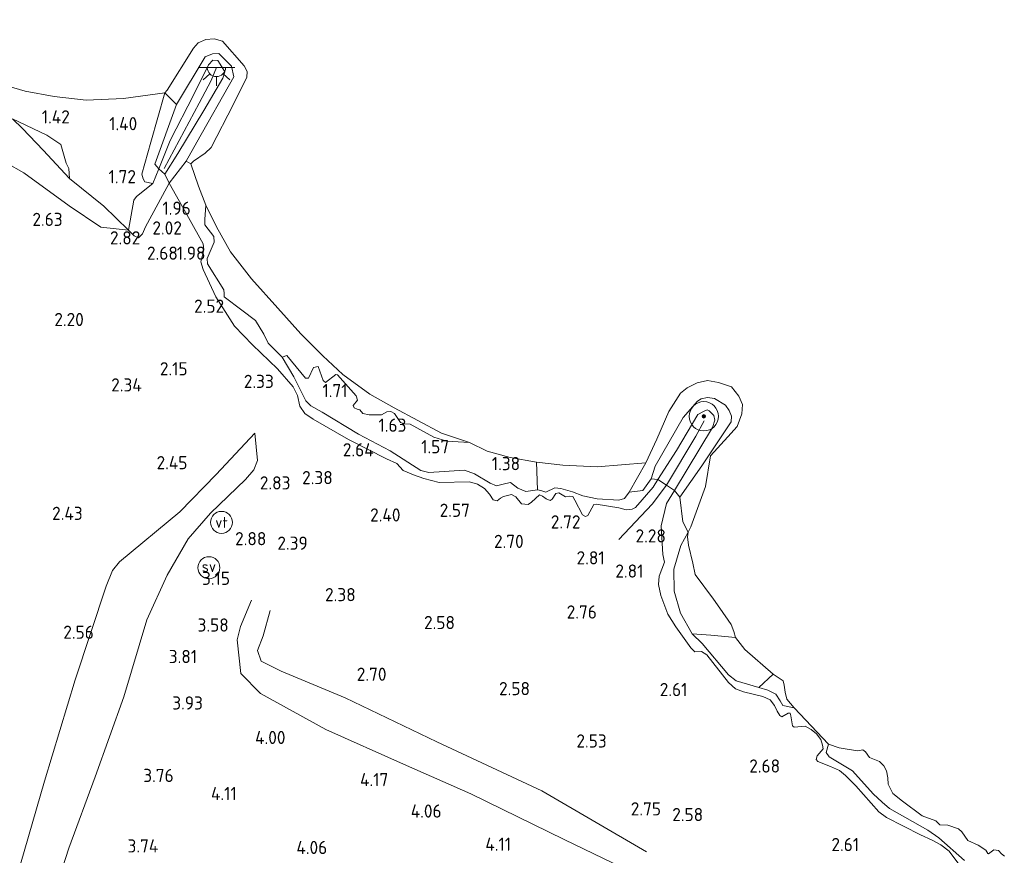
# Model space of a CAD drawing. Extents: x 141961 to 144947, y 416202 to 417778.
# Tile 104 of 122: x 144225 to 144359, y 416747 to 416861. Entities that reach past the tile are written whole.
import ezdxf
from ezdxf.enums import TextEntityAlignment as Align

# ---------------------------------------------------------------- set-up
doc = ezdxf.new("R2010")
doc.units = 0
for name, color, linetype, lineweight in [('B-ME-GR-BOOM-S', 90, 'Continuous', 25), ('B-ME-GR-GRAS-GV', 60, 'Continuous', 13), ('B-ME-GW-GROND_ZAND-GV', 7, 'Continuous', 18), ('B-ME-GW-TALUD_KRUIN-G', 90, 'Continuous', 18), ('B-ME-GW-TALUD_TEEN-G', 90, 'Continuous', 18), ('B-ME-IE-MEUBILAIR_WEGMEUBILAIR-S', 7, 'Continuous', 25), ('B-ME-KL-BRANDSTOF_LOCATIEPAAL-S', 40, 'Continuous', 25), ('B-ME-OB-BEKLEDING_STEEN-GV', 30, 'Continuous', 18), ('B-ME-OB-BEKLEDING_STORTSTEEN-GV', 30, 'Continuous', 18), ('B-ME-OB-KRIB-G', 7, 'Continuous', 18), ('B-ME-OB-OEVERVOORZIENING-G', 7, 'Continuous', 18), ('B-ME-OG-BREUKLIJN-G', 7, 'Continuous', 18), ('B-ME-OG-HOOGTELIJN-G', 7, 'Continuous', 18), ('B-ME-OG-HOOGTEPUNT-S', 7, 'Continuous', 25), ('B-ME-OG-WATER_RIVIER-GV', 130, 'Continuous', 18), ('B-ME-VW-VERKEERSTEKEN_BORD-S', 7, 'Continuous', 25)]:
    doc.layers.add(name, color=color, linetype=linetype, lineweight=lineweight)
doc.styles.add('NLCS-ISO', font='NLCS-ISO.ttf')
doc.styles.add('NLCS-ISO-ANNOTATIVE-T18', font='NLCS-ISO.ttf', dxfattribs={"height": 1.8})

# ---------------------------------------------------------------- blocks, each defined once
blk = doc.blocks.new('SAL-HOOGTELABEL-SO')
at = {"color": 0, "linetype": 'ByBlock', "lineweight": -2, "style": 'NLCS-ISO-ANNOTATIVE-T18'}
blk.add_attdef('HOOGTE', text='', height=1.8, dxfattribs=at).set_placement((2.79, 0), align=Align.RIGHT)
blk = doc.blocks.new('SGR-BOOM_01-SO')
at = {"linetype": 'ByBlock', "lineweight": 18}
h = blk.add_hatch(color=0, dxfattribs=at)
h.dxf.hatch_style = 1
edge = h.paths.add_edge_path()
edge.add_arc((0, 0), 0.25, 0, 360)
at = {"color": 0, "linetype": 'ByBlock', "lineweight": 18}
for radius in [2, 0.25]:
    blk.add_circle((0, 0), radius, dxfattribs=at)
blk = doc.blocks.new('SIE-WATER_VERKLIKKER_TRANSPORTLEIDING-SO')
at = {"color": 0, "linetype": 'ByBlock', "lineweight": 18}
blk.add_circle((0, 0), 1.5, dxfattribs=at)
at = {"color": 0, "linetype": 'ByBlock', "lineweight": 18, "style": 'NLCS-ISO'}
blk.add_text('vt', height=1.5, dxfattribs=at).set_placement((0, 0), align=Align.MIDDLE_CENTER)
blk = doc.blocks.new('SIE-WATER_PAAL_SCHEEPVAARTBORD-SO')
at = {"color": 0, "linetype": 'ByBlock', "lineweight": 18}
blk.add_circle((0, 0), 1.5, dxfattribs=at)
at = {"color": 0, "linetype": 'ByBlock', "lineweight": 18, "style": 'NLCS-ISO'}
blk.add_text('sv', height=1.5, dxfattribs=at).set_placement((0, 0.17), align=Align.MIDDLE_CENTER)
blk = doc.blocks.new('SKL-ET_OV_LICHTPUNT-SO')
at = {"color": 0, "linetype": 'ByBlock', "lineweight": 18}
for points in [[(-1.25, 0), (-2.5, 0)], [(1.25, 0), (2.5, 0)], [(-0.92, -0.85), (-1.83, -1.7)], [(0, -1.25), (0, -2.5)], [(0.92, -0.85), (1.83, -1.7)]]:
    blk.add_lwpolyline(points, dxfattribs=at)
blk.add_lwpolyline([(0, 0), (1.25, 0, -1), (-1.25, 0)], format="xyb", close=True, dxfattribs=at)

msp = doc.modelspace()

# ---------------------------------------------------------------- linework, layer by layer
at = {"layer": 'B-ME-GR-GRAS-GV'}
for points in [[(144243.5, 416840.89, 1.92), (144242.68, 416838.87, 1.83), (144241.61, 416839.1, 1.82), (144241.37, 416839.52, 1.77), (144241.17, 416840.15, 1.74), (144242.4, 416844.52, 1.55), (144244.32, 416851.29, 1), (144245.91, 416849.69, 1.54), (144242.97, 416841.52, 1.78)], [(144231.21, 416840.93, 1.7), (144231.33, 416839.59, 1.95), (144227.7, 416843.45, 1.9), (144224.88, 416846.41, 1.71), (144223.5, 416847.7, 1.66), (144228.23, 416845.5, 1.63), (144230.13, 416844.23, 1.66), (144230.84, 416841.66, 1.68)], [(144279.28, 416799.7, 2.05), (144280.38, 416799.43, 2), (144285.26, 416799.75, 1.81), (144286.65, 416799.23, 1.76), (144288.75, 416797.97, 1.89), (144289.64, 416797.61, 1.89), (144290.89, 416797.94, 1.6), (144291.54, 416798.04, 1.6), (144292.56, 416797.29, 1.68), (144293.63, 416796.84, 1.73), (144295.26, 416797.07, 1.64), (144295.7, 416796.97, 1.62), (144296.39, 416796.73, 1.61), (144297.6, 416797.32, 1.49), (144298.41, 416797.26, 1.41), (144300.03, 416796.81, 1.5), (144301.41, 416796.26, 1.52), (144303.4, 416795.82, 1.68), (144306.36, 416795.66, 1.69), (144307.14, 416795.88, 1.68), (144307.77, 416796.76, 1.65), (144309.63, 416796.99, 1.73), (144310.77, 416798.55, 1.5), (144311.66, 416798.46, 2.02), (144311.06, 416797.41, 2.12), (144308.61, 416794.65, 2.42), (144308.15, 416794.43, 2.48), (144307.36, 416794.32, 2.52), (144306.34, 416794.62, 2.56), (144303.26, 416795.12, 2.53), (144302.92, 416795.04, 2.65), (144302.1, 416793.56, 2.73), (144301.79, 416793.44, 2.73), (144301.39, 416793.64, 2.72), (144300.33, 416795.65, 2.63), (144300.06, 416796.15, 2.6), (144299.67, 416796.19, 2.6), (144299.05, 416796.09, 2.6), (144298.13, 416796.65, 2.57), (144297.73, 416796.54, 2.57), (144297.25, 416795.78, 2.63), (144296.98, 416795.62, 2.66), (144296.43, 416795.84, 2.66), (144295.92, 416796.2, 2.63), (144295.5, 416796.37, 2.63), (144294.4, 416795.36, 2.73), (144293.95, 416795.04, 2.72), (144293.07, 416795.13, 2.62), (144292.28, 416796.09, 2.62), (144291.67, 416796.42, 2.62), (144290.61, 416796.15, 2.62), (144290.18, 416795.94, 2.62), (144289.73, 416795.56, 2.62), (144289.19, 416795.7, 2.62), (144288.68, 416796.48, 2.62), (144287.98, 416797.24, 2.62), (144287.06, 416797.83, 2.62), (144285.94, 416798.17, 2.62), (144281.8, 416798.08, 2.65), (144279.72, 416798.62, 2.66), (144278.3, 416799.11, 2.67), (144276.91, 416799.72, 2.67), (144276.02, 416800.66, 2.65), (144274.62, 416801.29, 2.57), (144269.43, 416803.92, 2.58), (144264.59, 416806.71, 2.61), (144263.46, 416807.48, 2.58), (144262.77, 416808.48, 2.58), (144262.44, 416809.96, 2.68), (144261.88, 416811.14, 2.72), (144259.7, 416813.6, 2.53), (144256.3, 416816.88, 2.52), (144253.86, 416819.42, 2.51), (144251.28, 416823.4, 2.18), (144249.58, 416827.15, 2.03), (144249.24, 416828.2, 1.96), (144249.67, 416829.81, 1.9), (144249.58, 416830.65, 1.84), (144247.56, 416834.23, 1.8), (144244.91, 416838.93, 1.69), (144247.25, 416841.96, 1.22), (144247.9, 416841.57, 1), (144248.95, 416838.51, 1), (144249.92, 416835.93, 1), (144249.79, 416833.99, 1.11), (144249.8, 416833.25, 1.12), (144251.01, 416831.63, 1.25), (144251.05, 416830.87, 1.25), (144250.11, 416828.64, 1.43), (144250.16, 416827.94, 1.5), (144252.37, 416824.39, 1.59), (144252.43, 416823.85, 1.6), (144252.44, 416823.41, 1.6), (144254.86, 416821.58, 1.6), (144256.72, 416820.16, 1.57), (144257.86, 416818.32, 1.57), (144258.43, 416817.1, 1.57), (144260.37, 416815.16, 1.57), (144261.94, 416812.51, 2), (144263.6, 416809.23, 2.15), (144264.26, 416808.54, 2.15), (144265.82, 416807.67, 2.15), (144270.8, 416804.66, 2.04), (144275.12, 416802.4, 2.06)], [(144263.53, 416812.33, 1.61), (144263.94, 416812.29, 1.61), (144264.62, 416813.76, 1.39), (144265.28, 416813.9, 1.36), (144265.94, 416812, 1.36), (144266.27, 416811.73, 1.36), (144267.69, 416812.82, 1.2), (144267.91, 416812.75, 1.16), (144270.45, 416809.89, 1.29), (144270.67, 416809.29, 1.31), (144270.05, 416808.58, 1.41), (144270.21, 416808.24, 1.41), (144270.61, 416808.06, 1.43), (144270.95, 416807.97, 1.41), (144271.38, 416807.47, 1.41), (144272.24, 416807.31, 1.41), (144273.95, 416807.3, 1.24), (144274.64, 416807.73, 1.18), (144275.2, 416807.77, 1.11), (144275.71, 416807.48, 1.11), (144276.53, 416806.24, 1.2), (144277.06, 416806.07, 1.2), (144277.86, 416806.02, 1.18), (144281.07, 416804.25, 1.14), (144282.86, 416803.69, 1.12), (144285.96, 416803.51, 1), (144288.37, 416802.34, 1), (144291.51, 416801.49, 1), (144295.11, 416800.84, 1), (144295.26, 416797.07, 1.64), (144293.63, 416796.84, 1.73), (144292.56, 416797.29, 1.68), (144291.54, 416798.04, 1.6), (144290.89, 416797.94, 1.6), (144289.64, 416797.61, 1.89), (144288.75, 416797.97, 1.89), (144286.65, 416799.23, 1.76), (144285.26, 416799.75, 1.81), (144280.38, 416799.43, 2), (144279.28, 416799.7, 2.05), (144275.12, 416802.4, 2.06), (144270.8, 416804.66, 2.04), (144265.82, 416807.67, 2.15), (144264.26, 416808.54, 2.15), (144263.6, 416809.23, 2.15), (144261.94, 416812.51, 2), (144260.37, 416815.16, 1.57), (144261.01, 416815.4, 1.57)], [(144322.06, 416777.71, 1), (144322.29, 416776.91, 1), (144318.92, 416777.21, 1.46), (144316.37, 416777.42, 2.14), (144314.75, 416780.24, 1.81), (144313.89, 416783.21, 1.76), (144313.84, 416786.24, 1.54), (144314.8, 416789.46, 1.26), (144315.8, 416791.28, 1), (144315.72, 416790.66, 1), (144315.86, 416789.5, 1), (144316.45, 416787.03, 1), (144316.78, 416785.48, 1), (144319.27, 416782.14, 1), (144320.15, 416780.89, 1), (144321.68, 416778.69, 1)], [(144329.31, 416768.47, 1), (144330.32, 416767.28, 1), (144328.77, 416767.62, 1.46), (144328.4, 416768.23, 1.45), (144327.78, 416769.14, 1.36), (144326.7, 416769.7, 1.35), (144325.49, 416770.05, 1.35), (144327.45, 416771.91, 1), (144328.79, 416770.99, 1), (144328.93, 416770.38, 1), (144329.06, 416769.43, 1)]]:
    msp.add_polyline3d(points, close=True, dxfattribs=at)
for points in [[(144223.5, 416847.7, 1.66), (144224.88, 416846.41, 1.71), (144227.7, 416843.45, 1.9), (144231.33, 416839.59, 1.95), (144236.01, 416835.81, 2.11), (144239.36, 416832.5, 2.55), (144235.57, 416832.94, 2.78), (144231.25, 416835.83, 2.82), (144225.07, 416840.34, 2.77), (144222.67, 416841.71, 2.73)], [(144222.67, 416841.71, 2.73), (144225.07, 416840.34, 2.77), (144231.25, 416835.83, 2.82), (144235.57, 416832.94, 2.78), (144239.36, 416832.5, 2.55), (144240.12, 416831.76, 2.37), (144240.73, 416831.48, 2.33), (144241.27, 416832, 2.31), (144241.68, 416832.98, 2.18), (144243.41, 416836.14, 1.82), (144244.91, 416838.93, 1.69), (144247.56, 416834.23, 1.8), (144249.58, 416830.65, 1.84), (144249.67, 416829.81, 1.9), (144249.24, 416828.2, 1.96), (144249.58, 416827.15, 2.03), (144251.28, 416823.4, 2.18), (144253.86, 416819.42, 2.51), (144256.3, 416816.88, 2.52), (144259.7, 416813.6, 2.53), (144261.88, 416811.14, 2.72), (144262.44, 416809.96, 2.68), (144262.77, 416808.48, 2.58), (144263.46, 416807.48, 2.58), (144264.59, 416806.71, 2.61), (144269.43, 416803.92, 2.58), (144274.62, 416801.29, 2.57), (144276.02, 416800.66, 2.65), (144276.91, 416799.72, 2.67), (144278.3, 416799.11, 2.67), (144279.72, 416798.62, 2.66), (144281.8, 416798.08, 2.65), (144285.94, 416798.17, 2.62), (144287.06, 416797.83, 2.62), (144287.98, 416797.24, 2.62), (144288.68, 416796.48, 2.62), (144289.19, 416795.7, 2.62), (144289.73, 416795.56, 2.62), (144290.18, 416795.94, 2.62), (144290.61, 416796.15, 2.62), (144291.67, 416796.42, 2.62), (144292.28, 416796.09, 2.62), (144293.07, 416795.13, 2.62), (144293.95, 416795.04, 2.72), (144294.4, 416795.36, 2.73), (144295.5, 416796.37, 2.63), (144295.92, 416796.2, 2.63), (144296.43, 416795.84, 2.66), (144296.98, 416795.62, 2.66), (144297.25, 416795.78, 2.63), (144297.73, 416796.54, 2.57), (144298.13, 416796.65, 2.57), (144299.05, 416796.09, 2.6), (144299.67, 416796.19, 2.6), (144300.06, 416796.15, 2.6), (144300.33, 416795.65, 2.63), (144301.39, 416793.64, 2.72), (144301.79, 416793.44, 2.73), (144302.1, 416793.56, 2.73), (144302.92, 416795.04, 2.65), (144303.26, 416795.12, 2.53), (144306.34, 416794.62, 2.56), (144307.36, 416794.32, 2.52), (144308.15, 416794.43, 2.48), (144308.61, 416794.65, 2.42), (144311.06, 416797.41, 2.12), (144311.66, 416798.46, 2.02), (144312.85, 416797.69, 2.02), (144313.94, 416796.99, 2.02), (144312.85, 416795.2, 2.07), (144312.14, 416792.15, 2.12), (144312.36, 416788.22, 2.11), (144312.6, 416787.18, 2.17), (144311.88, 416785.29, 2.3), (144311.78, 416784.14, 2.33), (144312.1, 416782.63, 2.47), (144313.04, 416780.08, 2.58), (144314.14, 416778.35, 2.57), (144316.2, 416775.47, 2.75), (144316.71, 416774.92, 2.76), (144317.64, 416774.97, 2.77), (144318.35, 416774.54, 2.77), (144321.35, 416770.77, 2.73), (144322.29, 416769.91, 2.75), (144323.37, 416769.47, 2.76), (144326.01, 416768.85, 2.65), (144327.03, 416768.4, 2.63), (144327.62, 416767.63, 2.57), (144327.97, 416766.84, 2.57), (144328.36, 416766.24, 2.57), (144328.62, 416766.05, 2.55), (144329.5, 416766.58, 2.41), (144329.74, 416766.55, 2.41), (144329.86, 416766.18, 2.46), (144330.09, 416764.85, 2.57), (144330.29, 416764.66, 2.53), (144331.81, 416764.79, 2.26), (144332.62, 416764.33, 2.26), (144333.33, 416763.73, 2.23), (144333.93, 416762.99, 2.23), (144334.16, 416762.2, 2.27), (144334.25, 416761.71, 2.31), (144333.42, 416760.72, 2.51), (144333.31, 416760.25, 2.56), (144333.53, 416759.96, 2.61), (144335.26, 416759.28, 2.58), (144336.48, 416758.72, 2.51), (144337.31, 416758.04, 2.5), (144338.73, 416756.63, 2.48), (144341.85, 416753.08, 2.5), (144342.9, 416752.34, 2.53), (144347.55, 416749.96, 2.16), (144349.17, 416749.23, 2.16), (144350.34, 416748.6, 2.16), (144351.46, 416747.71, 2.16), (144353.76, 416744.68, 2.4)], [(144221.48, 416721.46, 3.52), (144225.38, 416729.7, 3.53), (144228.57, 416739.93, 3.53), (144231.2, 416748.11, 3.61), (144234.8, 416757.89, 3.57), (144238.73, 416768.81, 3.65), (144241.88, 416779.3, 3.52), (144244.63, 416785.39, 3.23), (144247.51, 416790.36, 3.06), (144250.59, 416793.87, 2.86), (144255.37, 416798.47, 2.88), (144256.47, 416799.77, 2.85), (144257.01, 416801.08, 2.86), (144256.64, 416804.82, 2.62), (144251.33, 416799.17, 2.54), (144246.36, 416794.06, 2.56), (144238.16, 416787.21, 2.58), (144237.17, 416786.03, 2.54), (144236.31, 416783.92, 2.53), (144232.06, 416771.13, 2.58), (144227.88, 416757.28, 2.61), (144223.51, 416742.19, 2.52)], [(144223.51, 416742.19, 2.52), (144227.88, 416757.28, 2.61), (144232.06, 416771.13, 2.58), (144236.31, 416783.92, 2.53), (144237.17, 416786.03, 2.54), (144238.16, 416787.21, 2.58), (144246.36, 416794.06, 2.56), (144251.33, 416799.17, 2.54), (144256.64, 416804.82, 2.62), (144257.01, 416801.08, 2.86), (144256.47, 416799.77, 2.85), (144255.37, 416798.47, 2.88), (144250.59, 416793.87, 2.86), (144247.51, 416790.36, 3.06), (144244.63, 416785.39, 3.23), (144241.88, 416779.3, 3.52), (144238.73, 416768.81, 3.65), (144234.8, 416757.89, 3.57), (144231.2, 416748.11, 3.61), (144228.57, 416739.93, 3.53), (144225.38, 416729.7, 3.53), (144221.48, 416721.46, 3.52)], [(144353.76, 416744.68, 2.4), (144351.46, 416747.71, 2.16), (144350.34, 416748.6, 2.16), (144349.17, 416749.23, 2.16), (144347.55, 416749.96, 2.16), (144342.9, 416752.34, 2.53), (144341.85, 416753.08, 2.5), (144338.73, 416756.63, 2.48), (144337.31, 416758.04, 2.5), (144336.48, 416758.72, 2.51), (144335.26, 416759.28, 2.58), (144333.53, 416759.96, 2.61), (144333.31, 416760.25, 2.56), (144333.42, 416760.72, 2.51), (144334.25, 416761.71, 2.31), (144334.16, 416762.2, 2.27), (144333.93, 416762.99, 2.23), (144333.33, 416763.73, 2.23), (144332.62, 416764.33, 2.26), (144331.81, 416764.79, 2.26), (144330.29, 416764.66, 2.53), (144330.09, 416764.85, 2.57), (144329.86, 416766.18, 2.46), (144329.74, 416766.55, 2.41), (144329.5, 416766.58, 2.41), (144328.62, 416766.05, 2.55), (144328.36, 416766.24, 2.57), (144327.97, 416766.84, 2.57), (144327.62, 416767.63, 2.57), (144327.03, 416768.4, 2.63), (144326.01, 416768.85, 2.65), (144323.37, 416769.47, 2.76), (144322.29, 416769.91, 2.75), (144321.35, 416770.77, 2.73), (144318.35, 416774.54, 2.77), (144317.64, 416774.97, 2.77), (144316.71, 416774.92, 2.76), (144316.2, 416775.47, 2.75), (144314.14, 416778.35, 2.57), (144313.04, 416780.08, 2.58), (144312.1, 416782.63, 2.47), (144311.78, 416784.14, 2.33), (144311.88, 416785.29, 2.3), (144312.6, 416787.18, 2.17), (144312.36, 416788.22, 2.11), (144312.14, 416792.15, 2.12), (144312.85, 416795.2, 2.07), (144313.94, 416796.99, 2.02), (144314.67, 416796.06, 1.61), (144315.08, 416792.67, 1.12), (144315.8, 416791.28, 1), (144314.8, 416789.46, 1.26), (144313.84, 416786.24, 1.54), (144313.89, 416783.21, 1.76), (144314.75, 416780.24, 1.81), (144316.37, 416777.42, 2.14), (144317.73, 416776.08, 1.8), (144321.31, 416771.8, 1.59), (144322.37, 416770.98, 1.59), (144325.49, 416770.05, 1.35), (144326.7, 416769.7, 1.35), (144327.78, 416769.14, 1.36), (144328.4, 416768.23, 1.45), (144328.77, 416767.62, 1.46), (144330.32, 416767.28, 1), (144334.97, 416762.33, 1), (144334.67, 416761.19, 1.46), (144335.06, 416760.59, 1.46), (144338.27, 416758.68, 1.46), (144341.07, 416755.57, 1.46), (144342.31, 416754.39, 1.48), (144343.3, 416753.54, 1.53), (144348.55, 416750.6, 1.5), (144350.05, 416749.54, 1.5), (144353.56, 416746.45, 1.6)], [(144353.56, 416746.45, 1.6), (144350.05, 416749.54, 1.5), (144348.55, 416750.6, 1.5), (144343.3, 416753.54, 1.53), (144342.31, 416754.39, 1.48), (144341.07, 416755.57, 1.46), (144338.27, 416758.68, 1.46), (144335.06, 416760.59, 1.46), (144334.67, 416761.19, 1.46), (144334.97, 416762.33, 1), (144336.44, 416761.81, 1), (144338.94, 416761.42, 1), (144339.7, 416761.57, 1), (144340.03, 416761.3, 1), (144340.59, 416760.53, 1), (144341.95, 416759.98, 1), (144342.57, 416759.39, 1), (144342.93, 416758.68, 1), (144343.1, 416757.73, 1), (144343.12, 416756.88, 1), (144343.77, 416755.58, 1), (144345.11, 416754.54, 1), (144347.78, 416752.54, 1), (144349.64, 416751.85, 1), (144350.21, 416751.32, 1), (144351.27, 416751.26, 1), (144352.74, 416750.76, 1), (144353.21, 416750.38, 1), (144353.6, 416749.78, 1), (144354.04, 416749.2, 1), (144355.42, 416748.52, 1), (144356.47, 416747.87, 1), (144356.74, 416747.4, 1), (144356.86, 416747.35, 1), (144357.58, 416747.91, 1), (144358.2, 416747.83, 1), (144358.64, 416747.38, 1), (144359.01, 416747.02, 1)]]:
    msp.add_polyline3d(points, dxfattribs=at)
at = {"layer": 'B-ME-GW-GROND_ZAND-GV'}
msp.add_polyline3d([(144221.65, 416852.56, 1), (144225.24, 416851.49, 1), (144229.23, 416850.76, 1), (144233.57, 416850.25, 1), (144238.7, 416850.5, 1), (144244.32, 416851.29, 1), (144242.4, 416844.52, 1.55), (144241.17, 416840.15, 1.74), (144241.37, 416839.52, 1.77), (144241.61, 416839.1, 1.82), (144242.68, 416838.87, 1.83), (144240.48, 416837.11, 2.01), (144240.09, 416836.61, 2.13), (144239.36, 416832.5, 2.55), (144236.01, 416835.81, 2.11), (144231.33, 416839.59, 1.95), (144231.21, 416840.93, 1.7), (144230.84, 416841.66, 1.68), (144230.13, 416844.23, 1.66), (144228.23, 416845.5, 1.63), (144223.5, 416847.7, 1.66)], dxfattribs=at)
for points in [[(144262.91, 416818.38, 1), (144265.91, 416815.35, 1), (144268.64, 416812.83, 1), (144272.34, 416810.13, 1), (144275.68, 416808.27, 1), (144282.11, 416804.78, 1), (144285.96, 416803.51, 1), (144282.86, 416803.69, 1.12), (144281.07, 416804.25, 1.14), (144277.86, 416806.02, 1.18), (144277.06, 416806.07, 1.2), (144276.53, 416806.24, 1.2), (144275.71, 416807.48, 1.11), (144275.2, 416807.77, 1.11), (144274.64, 416807.73, 1.18), (144273.95, 416807.3, 1.24), (144272.24, 416807.31, 1.41), (144271.38, 416807.47, 1.41), (144270.95, 416807.97, 1.41), (144270.61, 416808.06, 1.43), (144270.21, 416808.24, 1.41), (144270.05, 416808.58, 1.41), (144270.67, 416809.29, 1.31), (144270.45, 416809.89, 1.29), (144267.91, 416812.75, 1.16), (144267.69, 416812.82, 1.2), (144266.27, 416811.73, 1.36), (144265.94, 416812, 1.36), (144265.28, 416813.9, 1.36), (144264.62, 416813.76, 1.39), (144263.94, 416812.29, 1.61), (144263.53, 416812.33, 1.61), (144261.01, 416815.4, 1.57), (144260.37, 416815.16, 1.57), (144258.43, 416817.1, 1.57), (144257.86, 416818.32, 1.57), (144256.72, 416820.16, 1.57), (144254.86, 416821.58, 1.6), (144252.44, 416823.41, 1.6), (144252.43, 416823.85, 1.6), (144252.37, 416824.39, 1.59), (144250.16, 416827.94, 1.5), (144250.11, 416828.64, 1.43), (144251.05, 416830.87, 1.25), (144251.01, 416831.63, 1.25), (144249.8, 416833.25, 1.12), (144249.79, 416833.99, 1.11), (144249.92, 416835.93, 1), (144251.41, 416832.95, 1), (144253.29, 416829.58, 1), (144256.17, 416825.87, 1), (144259.76, 416821.86, 1)], [(144298.69, 416800.42, 1), (144303.39, 416800.22, 1), (144310.04, 416800.74, 1), (144307.77, 416796.76, 1.65), (144307.14, 416795.88, 1.68), (144306.36, 416795.66, 1.69), (144303.4, 416795.82, 1.68), (144301.41, 416796.26, 1.52), (144300.03, 416796.81, 1.5), (144298.41, 416797.26, 1.41), (144297.6, 416797.32, 1.49), (144296.39, 416796.73, 1.61), (144295.7, 416796.97, 1.62), (144295.26, 416797.07, 1.64), (144295.11, 416800.84, 1)], [(144327.45, 416771.91, 1), (144325.49, 416770.05, 1.35), (144322.37, 416770.98, 1.59), (144321.31, 416771.8, 1.59), (144317.73, 416776.08, 1.8), (144316.37, 416777.42, 2.14), (144318.92, 416777.21, 1.46), (144322.29, 416776.91, 1), (144323.54, 416775.25, 1)]]:
    msp.add_polyline3d(points, close=True, dxfattribs=at)
at = {"layer": 'B-ME-GW-TALUD_KRUIN-G'}
for points in [[(144188.64, 416861.26, 2.45), (144193.98, 416857.19, 2.61), (144199.57, 416853.78, 2.71), (144204.7, 416850.59, 2.74), (144222.67, 416841.71, 2.73), (144225.07, 416840.34, 2.77), (144231.25, 416835.83, 2.82), (144235.57, 416832.94, 2.78), (144239.36, 416832.5, 2.55)], [(144353.76, 416744.68, 2.4), (144351.46, 416747.71, 2.16), (144350.34, 416748.6, 2.16), (144349.17, 416749.23, 2.16), (144347.55, 416749.96, 2.16), (144342.9, 416752.34, 2.53), (144341.85, 416753.08, 2.5), (144338.73, 416756.63, 2.48), (144337.31, 416758.04, 2.5), (144336.48, 416758.72, 2.51), (144335.26, 416759.28, 2.58), (144333.53, 416759.96, 2.61), (144333.31, 416760.25, 2.56), (144333.42, 416760.72, 2.51), (144334.25, 416761.71, 2.31), (144334.16, 416762.2, 2.27), (144333.93, 416762.99, 2.23), (144333.33, 416763.73, 2.23), (144332.62, 416764.33, 2.26), (144331.81, 416764.79, 2.26), (144330.29, 416764.66, 2.53), (144330.09, 416764.85, 2.57), (144329.86, 416766.18, 2.46), (144329.74, 416766.55, 2.41), (144329.5, 416766.58, 2.41), (144328.62, 416766.05, 2.55), (144328.36, 416766.24, 2.57), (144327.97, 416766.84, 2.57), (144327.62, 416767.63, 2.57), (144327.03, 416768.4, 2.63), (144326.01, 416768.85, 2.65), (144323.37, 416769.47, 2.76), (144322.29, 416769.91, 2.75), (144321.35, 416770.77, 2.73), (144318.35, 416774.54, 2.77), (144317.64, 416774.97, 2.77), (144316.71, 416774.92, 2.76), (144316.2, 416775.47, 2.75), (144314.14, 416778.35, 2.57), (144313.04, 416780.08, 2.58), (144312.1, 416782.63, 2.47), (144311.78, 416784.14, 2.33), (144311.88, 416785.29, 2.3), (144312.6, 416787.18, 2.17), (144312.36, 416788.22, 2.11), (144312.14, 416792.15, 2.12), (144312.85, 416795.2, 2.07), (144313.94, 416796.99, 2.02), (144319.16, 416805.58, 2), (144319.45, 416806.59, 2), (144319.32, 416807.23, 2), (144318.71, 416807.85, 2), (144318.43, 416807.97, 2), (144317.93, 416807.77, 2), (144317.13, 416807.33, 2), (144314.22, 416802.43, 1.93), (144311.66, 416798.46, 2.02), (144311.06, 416797.41, 2.12), (144308.61, 416794.65, 2.42), (144308.15, 416794.43, 2.48), (144307.36, 416794.32, 2.52), (144306.34, 416794.62, 2.56), (144303.26, 416795.12, 2.53), (144302.92, 416795.04, 2.65), (144302.1, 416793.56, 2.73), (144301.79, 416793.44, 2.73), (144301.39, 416793.64, 2.72), (144300.33, 416795.65, 2.63), (144300.06, 416796.15, 2.6), (144299.67, 416796.19, 2.6), (144299.05, 416796.09, 2.6), (144298.13, 416796.65, 2.57), (144297.73, 416796.54, 2.57), (144297.25, 416795.78, 2.63), (144296.98, 416795.62, 2.66), (144296.43, 416795.84, 2.66), (144295.92, 416796.2, 2.63), (144295.5, 416796.37, 2.63), (144294.4, 416795.36, 2.73), (144293.95, 416795.04, 2.72), (144293.07, 416795.13, 2.62), (144292.28, 416796.09, 2.62), (144291.67, 416796.42, 2.62), (144290.61, 416796.15, 2.62), (144290.18, 416795.94, 2.62), (144289.73, 416795.56, 2.62), (144289.19, 416795.7, 2.62), (144288.68, 416796.48, 2.62), (144287.98, 416797.24, 2.62), (144287.06, 416797.83, 2.62), (144285.94, 416798.17, 2.62), (144281.8, 416798.08, 2.65), (144279.72, 416798.62, 2.66), (144278.3, 416799.11, 2.67), (144276.91, 416799.72, 2.67), (144276.02, 416800.66, 2.65), (144274.62, 416801.29, 2.57), (144269.43, 416803.92, 2.58), (144264.59, 416806.71, 2.61), (144263.46, 416807.48, 2.58), (144262.77, 416808.48, 2.58), (144262.44, 416809.96, 2.68), (144261.88, 416811.14, 2.72), (144259.7, 416813.6, 2.53), (144256.3, 416816.88, 2.52), (144253.86, 416819.42, 2.51), (144251.28, 416823.4, 2.18), (144249.58, 416827.15, 2.03), (144249.24, 416828.2, 1.96), (144249.67, 416829.81, 1.9), (144249.58, 416830.65, 1.84), (144247.56, 416834.23, 1.8), (144244.91, 416838.93, 1.69), (144244.33, 416840.17, 1.91), (144246.09, 416842.98, 2.01), (144249.65, 416848.85, 2.03), (144252.27, 416853.28, 1.96), (144252.53, 416854.13, 1.88), (144252.13, 416854.82, 1.86), (144251.55, 416855.7, 1.86), (144250.87, 416855.74, 1.86), (144250.3, 416855.09, 1.92), (144248.31, 416851.03, 2.04), (144245.07, 416844.74, 2.08), (144243.5, 416840.89, 1.92), (144242.68, 416838.87, 1.83)], [(144194.72, 416722.84, 3.62), (144210.02, 416716.83, 3.57), (144214.13, 416716.04, 3.58), (144215.77, 416716.61, 3.58), (144217.68, 416717.53, 3.58), (144220.66, 416720.48, 3.52), (144221.48, 416721.46, 3.52), (144225.38, 416729.7, 3.53), (144228.57, 416739.93, 3.53), (144231.2, 416748.11, 3.61), (144234.8, 416757.89, 3.57), (144238.73, 416768.81, 3.65), (144241.88, 416779.3, 3.52), (144244.63, 416785.39, 3.23), (144247.51, 416790.36, 3.06), (144250.59, 416793.87, 2.86), (144255.37, 416798.47, 2.88), (144256.47, 416799.77, 2.85), (144257.01, 416801.08, 2.86), (144256.64, 416804.82, 2.62)]]:
    msp.add_polyline3d(points, dxfattribs=at)
at = {"layer": 'B-ME-GW-TALUD_TEEN-G'}
for points in [[(144242.68, 416838.87, 1.83), (144241.61, 416839.1, 1.82), (144241.37, 416839.52, 1.77), (144241.17, 416840.15, 1.74), (144242.4, 416844.52, 1.55), (144244.32, 416851.29, 1), (144245.91, 416849.69, 1.54)], [(144239.36, 416832.5, 2.55), (144236.01, 416835.81, 2.11), (144231.33, 416839.59, 1.95), (144227.7, 416843.45, 1.9), (144224.88, 416846.41, 1.71), (144223.5, 416847.7, 1.66)], [(144310.04, 416800.74, 1), (144307.77, 416796.76, 1.65), (144307.14, 416795.88, 1.68), (144306.36, 416795.66, 1.69), (144303.4, 416795.82, 1.68), (144301.41, 416796.26, 1.52), (144300.03, 416796.81, 1.5), (144298.41, 416797.26, 1.41), (144297.6, 416797.32, 1.49), (144296.39, 416796.73, 1.61), (144295.7, 416796.97, 1.62), (144295.26, 416797.07, 1.64), (144293.63, 416796.84, 1.73), (144292.56, 416797.29, 1.68), (144291.54, 416798.04, 1.6), (144290.89, 416797.94, 1.6), (144289.64, 416797.61, 1.89), (144288.75, 416797.97, 1.89), (144286.65, 416799.23, 1.76), (144285.26, 416799.75, 1.81), (144280.38, 416799.43, 2), (144279.28, 416799.7, 2.05), (144275.12, 416802.4, 2.06), (144270.8, 416804.66, 2.04), (144265.82, 416807.67, 2.15), (144264.26, 416808.54, 2.15), (144263.6, 416809.23, 2.15), (144261.94, 416812.51, 2), (144260.37, 416815.16, 1.57), (144258.43, 416817.1, 1.57), (144257.86, 416818.32, 1.57), (144256.72, 416820.16, 1.57), (144254.86, 416821.58, 1.6), (144252.44, 416823.41, 1.6), (144252.43, 416823.85, 1.6), (144252.37, 416824.39, 1.59), (144250.16, 416827.94, 1.5), (144250.11, 416828.64, 1.43), (144251.05, 416830.87, 1.25), (144251.01, 416831.63, 1.25), (144249.8, 416833.25, 1.12), (144249.79, 416833.99, 1.11), (144249.92, 416835.93, 1)], [(144256.64, 416804.82, 2.62), (144251.33, 416799.17, 2.54), (144246.36, 416794.06, 2.56), (144238.16, 416787.21, 2.58), (144237.17, 416786.03, 2.54), (144236.31, 416783.92, 2.53), (144232.06, 416771.13, 2.58), (144227.88, 416757.28, 2.61), (144223.51, 416742.19, 2.52), (144218.4, 416727.58, 2.61), (144216.68, 416723.78, 2.72), (144215.54, 416723, 2.73), (144213.84, 416722.51, 2.79), (144211.67, 416722.12, 2.81), (144208.77, 416723.08, 2.76), (144200.7, 416726.66, 2.82), (144194.72, 416729.48, 2.76)], [(144330.32, 416767.28, 1), (144328.77, 416767.62, 1.46), (144328.4, 416768.23, 1.45), (144327.78, 416769.14, 1.36), (144326.7, 416769.7, 1.35), (144325.49, 416770.05, 1.35), (144322.37, 416770.98, 1.59), (144321.31, 416771.8, 1.59), (144317.73, 416776.08, 1.8), (144316.37, 416777.42, 2.14), (144314.75, 416780.24, 1.81), (144313.89, 416783.21, 1.76), (144313.84, 416786.24, 1.54), (144314.8, 416789.46, 1.26), (144315.8, 416791.28, 1)], [(144334.97, 416762.33, 1), (144334.67, 416761.19, 1.46), (144335.06, 416760.59, 1.46), (144338.27, 416758.68, 1.46), (144341.07, 416755.57, 1.46), (144342.31, 416754.39, 1.48), (144343.3, 416753.54, 1.53), (144348.55, 416750.6, 1.5), (144350.05, 416749.54, 1.5), (144353.56, 416746.45, 1.6)]]:
    msp.add_polyline3d(points, dxfattribs=at)
at = {"layer": 'B-ME-OB-BEKLEDING_STEEN-GV'}
for points in [[(144251.71, 416856.64, 1.19), (144253.45, 416854.91, 1.25), (144253.77, 416853.47, 1.25), (144248.69, 416844.52, 1.25), (144247.25, 416841.96, 1.22), (144244.91, 416838.93, 1.69), (144244.33, 416840.17, 1.91), (144246.09, 416842.98, 2.01), (144249.65, 416848.85, 2.03), (144252.27, 416853.28, 1.96), (144252.53, 416854.13, 1.88), (144252.13, 416854.82, 1.86), (144251.55, 416855.7, 1.86), (144250.87, 416855.74, 1.86), (144250.3, 416855.09, 1.92), (144248.31, 416851.03, 2.04), (144245.07, 416844.74, 2.08), (144243.5, 416840.89, 1.92), (144242.97, 416841.52, 1.78), (144245.91, 416849.69, 1.54), (144249.82, 416856.18, 1.22), (144250.83, 416856.6, 1.19)], [(144246.09, 416842.98, 2.01), (144244.33, 416840.17, 1.91), (144243.5, 416840.89, 1.92), (144245.07, 416844.74, 2.08), (144248.31, 416851.03, 2.04), (144250.3, 416855.09, 1.92), (144250.87, 416855.74, 1.86), (144251.55, 416855.7, 1.86), (144252.13, 416854.82, 1.86), (144252.53, 416854.13, 1.88), (144252.27, 416853.28, 1.96), (144249.65, 416848.85, 2.03)], [(144320.94, 416808.62, 1), (144321.43, 416807.89, 1), (144321.72, 416807.1, 1), (144321.7, 416806.36, 1), (144317.68, 416800.34, 1), (144314.67, 416796.06, 1.61), (144313.94, 416796.99, 2.02), (144319.16, 416805.58, 2), (144319.45, 416806.59, 2), (144319.32, 416807.23, 2), (144318.71, 416807.85, 2), (144318.43, 416807.97, 2), (144317.93, 416807.77, 2), (144317.13, 416807.33, 2), (144314.22, 416802.43, 1.93), (144311.66, 416798.46, 2.02), (144310.77, 416798.55, 1.5), (144311.3, 416800.3, 1), (144315.15, 416806.96, 1), (144317.1, 416809.18, 1), (144317.6, 416809.5, 1), (144318.44, 416809.67, 1), (144319.41, 416809.54, 1)], [(144319.16, 416805.58, 2), (144313.94, 416796.99, 2.02), (144312.85, 416797.69, 2.02), (144311.66, 416798.46, 2.02), (144314.22, 416802.43, 1.93), (144317.13, 416807.33, 2), (144317.93, 416807.77, 2), (144318.43, 416807.97, 2), (144318.71, 416807.85, 2), (144319.32, 416807.23, 2), (144319.45, 416806.59, 2)]]:
    msp.add_polyline3d(points, close=True, dxfattribs=at)
at = {"layer": 'B-ME-OB-BEKLEDING_STORTSTEEN-GV'}
for points in [[(144252.2, 416858.33, 1), (144255.15, 416854.96, 1), (144255.59, 416854.18, 1), (144255.55, 416853.41, 1), (144253.73, 416849.7, 1), (144250.67, 416843.82, 1), (144249.86, 416843.01, 1), (144248.26, 416841.92, 1), (144247.9, 416841.57, 1), (144247.25, 416841.96, 1.22), (144248.69, 416844.52, 1.25), (144253.77, 416853.47, 1.25), (144253.45, 416854.91, 1.25), (144251.71, 416856.64, 1.19), (144250.83, 416856.6, 1.19), (144249.82, 416856.18, 1.22), (144245.91, 416849.69, 1.54), (144244.32, 416851.29, 1), (144244.65, 416851.65, 1), (144248.24, 416857.37, 1), (144248.9, 416858.08, 1), (144249.93, 416858.56, 1), (144251.09, 416858.65, 1)], [(144241.27, 416832, 2.31), (144240.73, 416831.48, 2.33), (144240.12, 416831.76, 2.37), (144239.36, 416832.5, 2.55), (144240.09, 416836.61, 2.13), (144240.48, 416837.11, 2.01), (144242.68, 416838.87, 1.83), (144243.5, 416840.89, 1.92), (144244.33, 416840.17, 1.91), (144244.91, 416838.93, 1.69), (144243.41, 416836.14, 1.82), (144241.68, 416832.98, 2.18)], [(144322.74, 416809.86, 1), (144323.23, 416808.71, 1), (144323.15, 416807.43, 1), (144322.5, 416805.71, 1), (144321.26, 416804.28, 1), (144318.88, 416801.72, 1), (144318.21, 416797.51, 1), (144316.17, 416792.01, 1), (144315.8, 416791.28, 1), (144315.08, 416792.67, 1.12), (144314.67, 416796.06, 1.61), (144317.68, 416800.34, 1), (144321.7, 416806.36, 1), (144321.72, 416807.1, 1), (144321.43, 416807.89, 1), (144320.94, 416808.62, 1), (144319.41, 416809.54, 1), (144318.44, 416809.67, 1), (144317.6, 416809.5, 1), (144317.1, 416809.18, 1), (144315.15, 416806.96, 1), (144311.3, 416800.3, 1), (144310.77, 416798.55, 1.5), (144309.63, 416796.99, 1.73), (144307.77, 416796.76, 1.65), (144310.04, 416800.74, 1), (144311.53, 416803.98, 1), (144313.18, 416807.77, 1), (144314.79, 416810.28, 1), (144315.7, 416810.97, 1), (144317.04, 416811.66, 1), (144318.45, 416812.01, 1), (144319.95, 416811.7, 1), (144321.74, 416811.14, 1)]]:
    msp.add_polyline3d(points, close=True, dxfattribs=at)
at = {"layer": 'B-ME-OB-KRIB-G'}
for points in [[(144244.23, 416840.93, 2.06), (144249.01, 416849.88, 2.03), (144250.65, 416852.96, 2.12), (144251.38, 416854.73, 1.92)], [(144306.33, 416790.26, 2.72), (144310.89, 416795.11, 2.41), (144312.85, 416797.69, 2.02), (144316.86, 416804.39, 1.98), (144318, 416806.46, 1.95)]]:
    msp.add_polyline3d(points, dxfattribs=at)
at = {"layer": 'B-ME-OB-OEVERVOORZIENING-G'}
msp.add_polyline3d([(144359.01, 416747.02, 1), (144358.64, 416747.38, 1), (144358.2, 416747.83, 1), (144357.58, 416747.91, 1), (144356.86, 416747.35, 1), (144356.74, 416747.4, 1), (144356.47, 416747.87, 1), (144355.42, 416748.52, 1), (144354.04, 416749.2, 1), (144353.6, 416749.78, 1), (144353.21, 416750.38, 1), (144352.74, 416750.76, 1), (144351.27, 416751.26, 1), (144350.21, 416751.32, 1), (144349.64, 416751.85, 1), (144347.78, 416752.54, 1), (144345.11, 416754.54, 1), (144343.77, 416755.58, 1), (144343.12, 416756.88, 1), (144343.1, 416757.73, 1), (144342.93, 416758.68, 1), (144342.57, 416759.39, 1), (144341.95, 416759.98, 1), (144340.59, 416760.53, 1), (144340.03, 416761.3, 1), (144339.7, 416761.57, 1), (144338.94, 416761.42, 1), (144336.44, 416761.81, 1), (144334.97, 416762.33, 1), (144330.32, 416767.28, 1), (144329.31, 416768.47, 1), (144329.06, 416769.43, 1), (144328.93, 416770.38, 1), (144328.79, 416770.99, 1), (144327.45, 416771.91, 1), (144323.54, 416775.25, 1), (144322.29, 416776.91, 1), (144322.06, 416777.71, 1), (144321.68, 416778.69, 1), (144320.15, 416780.89, 1), (144319.27, 416782.14, 1), (144316.78, 416785.48, 1), (144316.45, 416787.03, 1), (144315.86, 416789.5, 1), (144315.72, 416790.66, 1), (144315.8, 416791.28, 1), (144316.17, 416792.01, 1), (144318.21, 416797.51, 1), (144318.88, 416801.72, 1), (144321.26, 416804.28, 1), (144322.5, 416805.71, 1), (144323.15, 416807.43, 1), (144323.23, 416808.71, 1), (144322.74, 416809.86, 1), (144321.74, 416811.14, 1), (144319.95, 416811.7, 1), (144318.45, 416812.01, 1), (144317.04, 416811.66, 1), (144315.7, 416810.97, 1), (144314.79, 416810.28, 1), (144313.18, 416807.77, 1), (144311.53, 416803.98, 1), (144310.04, 416800.74, 1), (144303.39, 416800.22, 1), (144298.69, 416800.42, 1), (144295.11, 416800.84, 1), (144291.51, 416801.49, 1), (144288.37, 416802.34, 1), (144285.96, 416803.51, 1), (144282.11, 416804.78, 1), (144275.68, 416808.27, 1), (144272.34, 416810.13, 1), (144268.64, 416812.83, 1), (144265.91, 416815.35, 1), (144262.91, 416818.38, 1), (144259.76, 416821.86, 1), (144256.17, 416825.87, 1), (144253.29, 416829.58, 1), (144251.41, 416832.95, 1), (144249.92, 416835.93, 1), (144248.95, 416838.51, 1), (144247.9, 416841.57, 1), (144248.26, 416841.92, 1), (144249.86, 416843.01, 1), (144250.67, 416843.82, 1), (144253.73, 416849.7, 1), (144255.55, 416853.41, 1), (144255.59, 416854.18, 1), (144255.15, 416854.96, 1), (144252.2, 416858.33, 1), (144251.09, 416858.65, 1), (144249.93, 416858.56, 1), (144248.9, 416858.08, 1), (144248.24, 416857.37, 1), (144244.65, 416851.65, 1), (144244.32, 416851.29, 1), (144238.7, 416850.5, 1), (144233.57, 416850.25, 1), (144229.23, 416850.76, 1), (144225.24, 416851.49, 1), (144221.65, 416852.56, 1)], dxfattribs=at)
at = {"layer": 'B-ME-OG-BREUKLIJN-G'}
msp.add_polyline3d([(144310.11, 416747.61, 2.71), (144295.81, 416755.94, 2.73), (144281.48, 416762.64, 2.91), (144268.97, 416768.67, 2.96), (144260.2, 416772.32, 2.92), (144257.51, 416773.66, 2.92), (144256.97, 416775.12, 2.91), (144257.76, 416777.14, 2.93), (144258.7, 416780.59, 2.77)], dxfattribs=at)
at = {"layer": 'B-ME-OG-HOOGTELIJN-G'}
msp.add_polyline3d([(144314.9, 416741.6, 3.19), (144298.88, 416749.3, 3.53), (144286.13, 416755.56, 3.93), (144276.95, 416759.6, 3.91), (144266.33, 416764.34, 3.83), (144257.38, 416769.27, 3.67), (144254.7, 416771.96, 3.54), (144254.21, 416776.6, 3.44), (144254.69, 416778.39, 3.37), (144256.17, 416781.98, 3.17)], dxfattribs=at)
at = {"layer": 'B-ME-OG-WATER_RIVIER-GV'}
msp.add_polyline3d([(144359.01, 416747.02, 1), (144358.64, 416747.38, 1), (144358.2, 416747.83, 1), (144357.58, 416747.91, 1), (144356.86, 416747.35, 1), (144356.74, 416747.4, 1), (144356.47, 416747.87, 1), (144355.42, 416748.52, 1), (144354.04, 416749.2, 1), (144353.6, 416749.78, 1), (144353.21, 416750.38, 1), (144352.74, 416750.76, 1), (144351.27, 416751.26, 1), (144350.21, 416751.32, 1), (144349.64, 416751.85, 1), (144347.78, 416752.54, 1), (144345.11, 416754.54, 1), (144343.77, 416755.58, 1), (144343.12, 416756.88, 1), (144343.1, 416757.73, 1), (144342.93, 416758.68, 1), (144342.57, 416759.39, 1), (144341.95, 416759.98, 1), (144340.59, 416760.53, 1), (144340.03, 416761.3, 1), (144339.7, 416761.57, 1), (144338.94, 416761.42, 1), (144336.44, 416761.81, 1), (144334.97, 416762.33, 1), (144330.32, 416767.28, 1), (144329.31, 416768.47, 1), (144329.06, 416769.43, 1), (144328.93, 416770.38, 1), (144328.79, 416770.99, 1), (144327.45, 416771.91, 1), (144323.54, 416775.25, 1), (144322.29, 416776.91, 1), (144322.06, 416777.71, 1), (144321.68, 416778.69, 1), (144320.15, 416780.89, 1), (144319.27, 416782.14, 1), (144316.78, 416785.48, 1), (144316.45, 416787.03, 1), (144315.86, 416789.5, 1), (144315.72, 416790.66, 1), (144315.8, 416791.28, 1), (144316.17, 416792.01, 1), (144318.21, 416797.51, 1), (144318.88, 416801.72, 1), (144321.26, 416804.28, 1), (144322.5, 416805.71, 1), (144323.15, 416807.43, 1), (144323.23, 416808.71, 1), (144322.74, 416809.86, 1), (144321.74, 416811.14, 1), (144319.95, 416811.7, 1), (144318.45, 416812.01, 1), (144317.04, 416811.66, 1), (144315.7, 416810.97, 1), (144314.79, 416810.28, 1), (144313.18, 416807.77, 1), (144311.53, 416803.98, 1), (144310.04, 416800.74, 1), (144303.39, 416800.22, 1), (144298.69, 416800.42, 1), (144295.11, 416800.84, 1), (144291.51, 416801.49, 1), (144288.37, 416802.34, 1), (144285.96, 416803.51, 1), (144282.11, 416804.78, 1), (144275.68, 416808.27, 1), (144272.34, 416810.13, 1), (144268.64, 416812.83, 1), (144265.91, 416815.35, 1), (144262.91, 416818.38, 1), (144259.76, 416821.86, 1), (144256.17, 416825.87, 1), (144253.29, 416829.58, 1), (144251.41, 416832.95, 1), (144249.92, 416835.93, 1), (144248.95, 416838.51, 1), (144247.9, 416841.57, 1), (144248.26, 416841.92, 1), (144249.86, 416843.01, 1), (144250.67, 416843.82, 1), (144253.73, 416849.7, 1), (144255.55, 416853.41, 1), (144255.59, 416854.18, 1), (144255.15, 416854.96, 1), (144252.2, 416858.33, 1), (144251.09, 416858.65, 1), (144249.93, 416858.56, 1), (144248.9, 416858.08, 1), (144248.24, 416857.37, 1), (144244.65, 416851.65, 1), (144244.32, 416851.29, 1), (144238.7, 416850.5, 1), (144233.57, 416850.25, 1), (144229.23, 416850.76, 1), (144225.24, 416851.49, 1), (144221.65, 416852.56, 1)], dxfattribs=at)

# ---------------------------------------------------------------- block references
at = {"layer": 'B-ME-GR-BOOM-S'}
msp.add_blockref('SGR-BOOM_01-SO', (144317.96, 416807.1, 1.86), dxfattribs=at)
at = {"layer": 'B-ME-IE-MEUBILAIR_WEGMEUBILAIR-S'}
msp.add_blockref('SKL-ET_OV_LICHTPUNT-SO', (144251.38, 416854.73, 1.92), dxfattribs=at)
at = {"layer": 'B-ME-KL-BRANDSTOF_LOCATIEPAAL-S'}
msp.add_blockref('SIE-WATER_VERKLIKKER_TRANSPORTLEIDING-SO', (144252.07, 416792.62, 2.99), dxfattribs=at)
at = {"layer": 'B-ME-OG-HOOGTEPUNT-S'}
for p, values in [((144228.56, 416847.09, 1.42), {'HOOGTE': '1.42'}), ((144237.77, 416846.16, 1.4), {'HOOGTE': '1.40'}), ((144237.6, 416838.92, 1.72), {'HOOGTE': '1.72'}), ((144245.08, 416834.61, 1.96), {'HOOGTE': '1.96'}), ((144227.58, 416833.09, 2.63), {'HOOGTE': '2.63'}), ((144243.87, 416831.92, 2.02), {'HOOGTE': '2.02'}), ((144238.19, 416830.57, 2.82), {'HOOGTE': '2.82'}), ((144243.32, 416828.48, 2.68), {'HOOGTE': '2.68'}), ((144247.1, 416828.48, 1.98), {'HOOGTE': '1.98'}), ((144249.64, 416821.24, 2.52), {'HOOGTE': '2.52'}), ((144230.47, 416819.42, 2.2), {'HOOGTE': '2.20'}), ((144244.65, 416812.69, 2.15), {'HOOGTE': '2.15'}), ((144238.39, 416810.49, 2.34), {'HOOGTE': '2.34'}), ((144256.43, 416810.97, 2.33), {'HOOGTE': '2.33'}), ((144266.5, 416809.71, 1.71), {'HOOGTE': '1.71'}), ((144274.54, 416804.99, 1.63), {'HOOGTE': '1.63'}), ((144280.38, 416802.05, 1.57), {'HOOGTE': '1.57'}), ((144270.07, 416801.63, 2.63), {'HOOGTE': '2.64'}), ((144244.63, 416799.87, 2.45), {'HOOGTE': '2.45'}), ((144290.08, 416799.74, 1.38), {'HOOGTE': '1.38'}), ((144264.48, 416797.83, 2.38), {'HOOGTE': '2.38'}), ((144258.7, 416797.11, 2.83), {'HOOGTE': '2.83'}), ((144230.32, 416792.95, 2.43), {'HOOGTE': '2.43'}), ((144273.73, 416792.73, 2.4), {'HOOGTE': '2.40'}), ((144283.21, 416793.37, 2.57), {'HOOGTE': '2.57'}), ((144298.32, 416791.78, 2.72), {'HOOGTE': '2.72'}), ((144309.99, 416789.87, 2.28), {'HOOGTE': '2.28'}), ((144255.41, 416789.49, 2.88), {'HOOGTE': '2.88'}), ((144261.06, 416788.88, 2.39), {'HOOGTE': '2.39'}), ((144290.56, 416789.12, 2.7), {'HOOGTE': '2.70'}), ((144301.62, 416786.88, 2.81), {'HOOGTE': '2.81'}), ((144306.92, 416785.07, 2.81), {'HOOGTE': '2.81'}), ((144250.45, 416784.08, 3.15), {'HOOGTE': '3.15'}), ((144267.61, 416781.85, 2.38), {'HOOGTE': '2.38'}), ((144300.56, 416779.48, 2.76), {'HOOGTE': '2.76'}), ((144250.27, 416777.7, 3.58), {'HOOGTE': '3.58'}), ((144281.17, 416778.04, 2.58), {'HOOGTE': '2.58'}), ((144231.84, 416776.72, 2.56), {'HOOGTE': '2.56'}), ((144245.95, 416773.4, 3.81), {'HOOGTE': '3.81'}), ((144271.82, 416770.98, 2.7), {'HOOGTE': '2.70'}), ((144291.42, 416769.02, 2.58), {'HOOGTE': '2.58'}), ((144312.93, 416768.89, 2.61), {'HOOGTE': '2.61'}), ((144246.74, 416767.06, 3.92), {'HOOGTE': '3.93'}), ((144258.02, 416762.35, 4), {'HOOGTE': '4.00'}), ((144301.9, 416761.87, 2.52), {'HOOGTE': '2.53'}), ((144325.59, 416758.45, 2.67), {'HOOGTE': '2.68'}), ((144242.75, 416757.16, 3.76), {'HOOGTE': '3.76'}), ((144272.07, 416756.59, 4.17), {'HOOGTE': '4.17'}), ((144251.36, 416754.69, 4.11), {'HOOGTE': '4.11'}), ((144279.35, 416752.3, 4.06), {'HOOGTE': '4.06'}), ((144309.32, 416752.6, 2.75), {'HOOGTE': '2.75'}), ((144315.08, 416751.82, 2.58), {'HOOGTE': '2.58'}), ((144240.65, 416747.54, 3.74), {'HOOGTE': '3.74'}), ((144263.73, 416747.33, 4.06), {'HOOGTE': '4.06'}), ((144288.83, 416747.78, 4.11), {'HOOGTE': '4.11'}), ((144336.38, 416747.73, 2.61), {'HOOGTE': '2.61'})]:
    msp.add_blockref('SAL-HOOGTELABEL-SO', p, dxfattribs=at).add_auto_attribs(values)
at = {"layer": 'B-ME-VW-VERKEERSTEKEN_BORD-S'}
msp.add_blockref('SIE-WATER_PAAL_SCHEEPVAARTBORD-SO', (144250.35, 416786.42, 2.96), dxfattribs=at)

doc.saveas('drawing.dxf')
